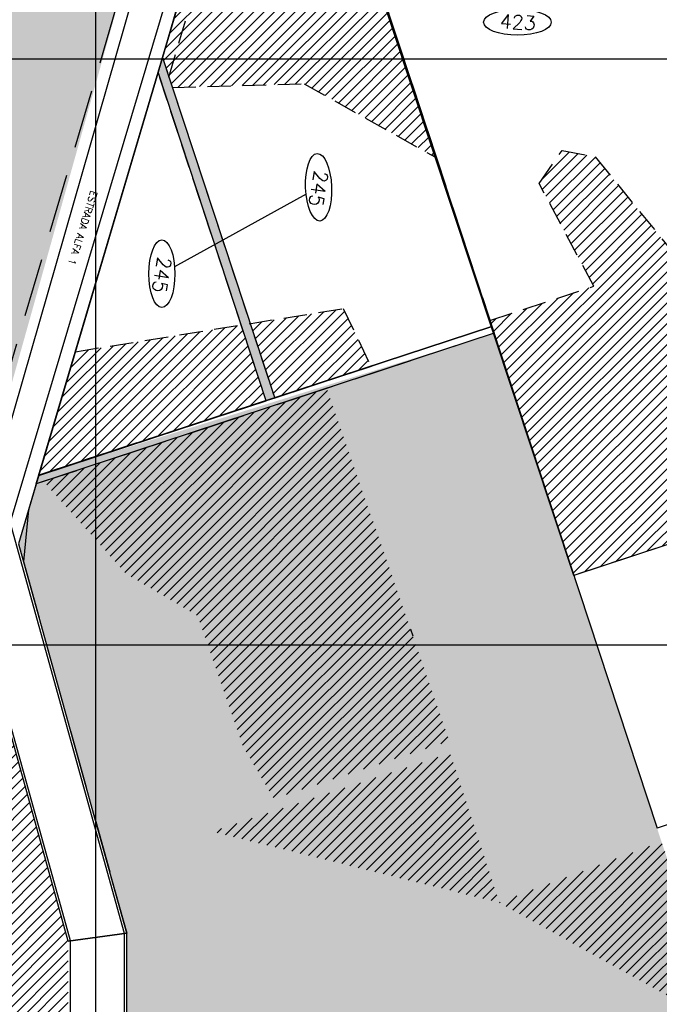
# Model space of a CAD drawing. Extents: x 312047 to 329088, y 8928324 to 8953812.
# Tile 45 of 125: x 323871 to 324962, y 8936387 to 8938067. Entities that reach past the tile are written whole.
import ezdxf
from ezdxf.enums import TextEntityAlignment as Align

# ---------------------------------------------------------------- set-up
doc = ezdxf.new("R2010")
doc.units = 0
doc.header["$LTSCALE"] = 200
doc.header["$MEASUREMENT"] = 0
doc.linetypes.add('DASHED2', pattern=[0.3, 0.2, -0.1])
doc.linetypes.add('HIDDEN', pattern=[0.75, 0.5, -0.25])
for name, color, linetype in [('CORR', 1, 'DASHED2'), ('FASE1', 5, 'HIDDEN'), ('NOVA MALHA', 1, 'CONTINUOUS'), ('PA-COR', 252, 'CONTINUOUS'), ('PA-LIN_DIVI', 4, 'DASHED2'), ('PA-LOTE', 100, 'CONTINUOUS'), ('PA-LOTEMOD', 41, 'CONTINUOUS'), ('PA-NUM-LOTE-5', 3, 'CONTINUOUS'), ('PA-SEQ', 40, 'CONTINUOUS'), ('RODO', 32, 'CONTINUOUS'), ('SETOR 390.40', 82, 'CONTINUOUS'), ('SETOR 410.50', 145, 'CONTINUOUS')]:
    doc.layers.add(name, color=color, linetype=linetype)
doc.styles.add('140CL', font='simplex.shx')
doc.styles.add('SIMP', font='simplex', dxfattribs={"bigfont": 'simp'})
pattern_1 = [(45, (-2e-09, 0), (-8.838834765, 8.838834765), [])]
pattern_2 = [(45, (2368.13, 5951.596), (-8.838834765, 8.838834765), [])]
pattern_3 = [(270, (-8635185.5995, 9270004.921), (6.25, -3.125), [0, -6.25])]

msp = doc.modelspace()

# ---------------------------------------------------------------- hatches: boundary and pattern name
at = {"layer": 'PA-LOTE'}
msp.add_hatch(color=252, dxfattribs=at).paths.add_polyline_path([(324115, 8937999.9, -0.152618), (324113.5, 8937999.9), (324107.5, 8937979.4, -0.73518), (324107.5, 8937974.7), (324290.5, 8937418.8, -0.414214), (324293.7, 8937417.2), (324303.2, 8937420.3, -0.414214), (324304.8, 8937423.5)])
at = {"layer": 'PA-SEQ'}
h = msp.add_hatch(dxfattribs=at)
h.set_pattern_fill('ANSI31', color=256, scale=100, style=0)
h.set_pattern_definition(pattern_2)
h.paths.add_polyline_path([(324131.1, 8937951.2), (324355.6, 8937957.4), (324579.8, 8937831.9), (324470.5, 8938160.3), (324243.9, 8938440.5), (324114.2, 8938002.3)])
h = msp.add_hatch(dxfattribs=at)
h.set_pattern_fill('ANSI31', color=256, scale=100, style=0)
h.set_pattern_definition(pattern_2)
h.paths.add_polyline_path([(324795.8, 8937843.4), (324852.3, 8937832.7), (325000, 8937650.9), (324981.5, 8937574.7), (325067.5, 8937313.2), (325203.8, 8937246.2), (324815.8, 8937118.5), (324672.6, 8937553.5), (324849.8, 8937611.9), (324756.5, 8937787.3)])
h = msp.add_hatch(dxfattribs=at)
h.set_pattern_fill('ANSI31', color=256, scale=100, angle=-1e-14, style=0)
h.paths.add_polyline_path([(324263.7, 8937548.2), (324279.6, 8937500), (324458, 8937500), (324423.6, 8937571.6, -0.501088), (324420, 8937573.5)])
h.paths.add_polyline_path([(324279.6, 8937500), (324304.8, 8937423.5, -0.361503), (324307.8, 8937422.3), (324467.5, 8937474.7, -0.053723), (324467.4, 8937475.2, -0.288296), (324468.8, 8937477.5), (324458, 8937500)])
h.paths.add_polyline_path([(324263.8, 8937500), (324248.8, 8937545.7), (324000, 8937505.4), (324000, 8937500)])
h.paths.add_polyline_path([(324288.8, 8937416.1, -0.358812), (324290.5, 8937418.8), (324263.8, 8937500), (324000, 8937500), (324000, 8937321.4)])
h.paths.add_polyline_path([(324000, 8937500), (323969.3, 8937500, -0.502943), (323966.1, 8937497.6), (323903.7, 8937291, -0.142964), (323904.9, 8937290.2), (324000, 8937321.4)])
h.paths.add_polyline_path([(324000, 8937500), (324000, 8937505.4), (323969.3, 8937500.4, -0.040217), (323969.3, 8937500)])
h = msp.add_hatch(dxfattribs=at)
h.set_pattern_fill('ANSI31,_I', color=256, scale=100, style=2)
h.set_pattern_definition(pattern_1)
h.paths.add_polyline_path([(324688.1, 8936560.5), (324688.7, 8936560.7), (324604.8, 8936815.3), (324198.7, 8936681.6)])
h.paths.add_polyline_path([(324603.1, 8936836.1), (324546.3, 8937000), (324191.6, 8937000), (324251.8, 8936826.8), (324304.2, 8936737.7)])
h.paths.add_polyline_path([(324394.5, 8937437.8), (324000, 8937307.9), (324000, 8937179.7), (324051.7, 8937121.7), (324174.2, 8937049.8), (324191.6, 8937000), (324546.3, 8937000)])
h.paths.add_polyline_path([(324000, 8937179.7), (324000, 8937307.9), (323911.7, 8937278.8)])
h = msp.add_hatch(dxfattribs=at)
h.set_pattern_fill('ANSI31,_I', color=256, scale=100, style=2)
h.set_pattern_definition(pattern_1)
h.paths.add_polyline_path([(323803.1, 8937034.9), (323500, 8936048.5), (323467.6, 8936000), (323793.5, 8936000), (323953.3, 8936376.1), (323953.3, 8936494.4)])
edge = h.paths.add_edge_path(flags=16)
edge.add_ellipse((323762.2, 8936173), major_axis=(0, -57.7), ratio=0.384685, start_angle=0, end_angle=360)
h.paths.add_polyline_path([(323953.3, 8936376.1), (323793.5, 8936000), (323953.3, 8936000)])
h.paths.add_polyline_path([(323599.1, 8935542.6), (323953.3, 8935551.1), (323953.3, 8936000), (323793.5, 8936000)])
h.paths.add_polyline_path([(323599.1, 8935542.6), (323793.5, 8936000), (323467.6, 8936000), (323236, 8935652.8), (323200.1, 8935533)])
h.paths.add_polyline_path([(323747, 8936210.7), (323747, 8936137), (323783, 8936137), (323783, 8936210.7)], flags=8)
h = msp.add_hatch(dxfattribs=at)
h.set_pattern_fill('ANSI31,_I', color=256, scale=100, style=2)
h.set_pattern_definition(pattern_1)
h.paths.add_polyline_path([(325000, 8936559.1), (324965.3, 8936664.4), (324688.1, 8936560.5), (325000, 8936388.1)])
at = {"layer": 'SETOR 390.40'}
h = msp.add_hatch(dxfattribs=at)
h.set_pattern_fill('DOTS', color=256, scale=100, angle=-90, style=0)
h.set_pattern_definition(pattern_3)
h.paths.add_polyline_path([(321267.6, 8936206.6), (322111.7, 8935383), (322114.9, 8935093), (322286, 8934603.9), (322863.3, 8934544.3), (323155.5, 8935000.9), (323343.8, 8935521.5), (323195.6, 8935517.9), (323130.3, 8935524.7), (323190.3, 8935674.3), (323454.3, 8936070.2), (323650, 8936706.8), (324155.8, 8938512.3), (323263.5, 8938807), (322681.5, 8938981.3), (323339.3, 8941098.6), (323007.1, 8941207.9), (322221.4, 8941063.6), (322112.1, 8941117.4), (321821.5, 8940905.7), (321694.8, 8940157.8), (321464.5, 8940138.9), (321103.5, 8939744.3), (321233.6, 8939006.1), (321543.4, 8938902.3), (321601.6, 8938411.4), (322043.2, 8938423.3), (322247.2, 8938625.6), (322287, 8938413.2), (322188.6, 8938219.3), (322009.7, 8938298.5), (321747.5, 8937975.1), (321820.5, 8937890.4), (321841.7, 8937865.8), (321608.6, 8937789.6)])
at = {"layer": 'SETOR 410.50'}
h = msp.add_hatch(dxfattribs=at)
h.set_pattern_fill('DOTS', color=256, scale=100, angle=-90, style=0)
h.set_pattern_definition(pattern_3)
h.paths.add_polyline_path([(324679.8, 8937531.7), (323903.3, 8937289.7), (323868.6, 8937172.3), (324053.3, 8936508.1), (324037.8, 8934995.3), (323856.4, 8931800.1), (324326.4, 8931523.2), (324913.9, 8932042.3), (325210.1, 8932436.3), (324973.2, 8932515.5), (326132.9, 8934280.1), (326476.4, 8934025.6), (326466.5, 8934110), (326516.2, 8934276.5), (326587.7, 8934399), (326583.9, 8934513.7), (326645.8, 8934766.3), (326878.7, 8935098.8), (326845, 8935342), (326743.2, 8935726.5), (326669.5, 8936000), (325957.1, 8935906.5), (325566.1, 8936069), (325484.9, 8936319.3), (325393.5, 8936198.7), (325068.8, 8936350.1), (324965.3, 8936664.4)])

# ---------------------------------------------------------------- linework, layer by layer
at = {"layer": 'CORR'}
msp.add_line((324125.2, 8937968.9), (324259.2, 8938421.8), dxfattribs=at)
at = {"layer": 'FASE1'}
for p, q in [((324163.2, 8938520.1), (323787.3, 8937249.9)), ((323898.9, 8937274.6), (324243.9, 8938440.5)), ((324472.1, 8938162.4), (324679.8, 8937531.7)), ((324472.1, 8938162.4), (324676, 8937543.1)), ((324676, 8937543.1), (324679.8, 8937531.7)), ((324679.8, 8937531.7), (323898.9, 8937274.6)), ((324679.8, 8937531.7), (324404, 8937440.9)), ((324404, 8937440.9), (323899, 8937274.6)), ((324404, 8937440.9), (324404, 8937440.9)), ((323898.9, 8937274.6), (323885.9, 8937230.6)), ((323899, 8937274.6), (323885.9, 8937230.6)), ((323885.9, 8937230.6), (323877, 8937142.5)), ((323885.9, 8937230.6), (323877, 8937142.5)), ((323877, 8937142.5), (324026.7, 8936603.9)), ((323877, 8937142.5), (324026.7, 8936603.9)), ((324053.4, 8936508.1), (324026.7, 8936603.9)), ((324026.7, 8936603.9), (324026.7, 8936603.9)), ((324053.4, 8935265.7), (324053.4, 8936508.1)), ((324053.4, 8936508.1), (324053.4, 8936508.1))]:
    msp.add_line(p, q, dxfattribs=at)
at = {"layer": 'NOVA MALHA'}
for p, q in [((324000, 8952100.3), (324000, 8929300.3)), ((318032.6, 8938000), (329087.6, 8938000)), ((317632.6, 8937000), (329087.6, 8937000))]:
    msp.add_line(p, q, dxfattribs=at)
at = {"layer": 'PA-COR'}
msp.add_lwpolyline([(324537, 8937026.7), (324541, 8937015.4)], dxfattribs=at)
at = {"layer": 'PA-LIN_DIVI'}
for p, q in [((324114.2, 8938002.3), (324305.6, 8937421.1)), ((324291.3, 8937416.4), (324106.7, 8937977))]:
    msp.add_line(p, q, dxfattribs=at)
for points in [[(324131.1, 8937951.2), (324355.6, 8937957.4), (324579.8, 8937831.9), (324470.5, 8938160.3), (324243.9, 8938440.5), (324114.2, 8938002.3)], [(324795.8, 8937843.4), (324852.3, 8937832.7), (325000, 8937650.9), (324981.5, 8937574.7), (325067.5, 8937313.2), (325203.8, 8937246.2), (324815.8, 8937118.5), (324672.6, 8937553.5), (324849.8, 8937611.9), (324756.5, 8937787.3)], [(324422.5, 8937573.9), (324469.9, 8937475.2), (323903.3, 8937289.7), (323965.7, 8937500.3)]]:
    msp.add_lwpolyline(points, close=True, dxfattribs=at)
at = {"layer": 'PA-LOTE', "ltscale": 0.06}
for p, q in [((324114.2, 8938002.3), (324305.6, 8937421.1)), ((324291.3, 8937416.4), (324106.7, 8937977))]:
    msp.add_line(p, q, dxfattribs=at)
at = {"layer": 'PA-LOTE', "color": 7}
msp.add_line((323903.3, 8937289.7), (323877.8, 8937203.4), dxfattribs=at)
at = {"layer": 'PA-LOTE'}
for points in [[(324243.9, 8938440.5), (324472.1, 8938162.4), (324676, 8937543.1), (323903, 8937288.6), (323868.7, 8937172.6), (324021.3, 8936623.2), (324053.3, 8936508.1), (323953.3, 8936494.4), (323803.1, 8937034.9), (323500, 8936048.5), (323236, 8935652.8), (323195.6, 8935517.9), (322843, 8934973.3)], [(324243.9, 8938440.5), (324472.1, 8938162.4), (324537.8, 8937962.9), (324541.5, 8937951.5), (324607.2, 8937752), (324610.3, 8937742.5), (324676, 8937543.1), (324305.6, 8937421.1), (324291.3, 8937416.4), (323903, 8937288.6), (324106.7, 8937977), (324114.2, 8938002.3), (324243.9, 8938440.5)], [(324243.9, 8938440.5), (323903, 8937288.6)], [(324676, 8937543.1), (323903.3, 8937289.7)], [(324676, 8937543.1), (324957.8, 8936687.3)], [(324679.8, 8937531.7), (323898.9, 8937274.6)], [(326720.2, 8937128.2), (326720.2, 8937128.2), (326764.9, 8937358.9), (326296.5, 8937449.7), (326296.5, 8937449.7), (326197.3, 8937339.6), (326059.2, 8937186.4), (325904.9, 8937015.2), (325892.7, 8936995.1), (324957.8, 8936687.3)], [(324053.3, 8936311.7), (324053.3, 8936508.1), (324026.7, 8936603.9)], [(323953.3, 8936494.4), (324053.3, 8936508.1)], [(323953.3, 8936494.4), (324053.3, 8936508.1)]]:
    msp.add_lwpolyline(points, dxfattribs=at)
for points in [[(324676, 8937543.1), (324470.5, 8938160.3), (324243.9, 8938440.5), (324112.5, 8937996.4), (323903.3, 8937289.7)], [(325039.6, 8938349.2), (325383.3, 8937305.3), (324815.8, 8937118.5), (324470.5, 8938160.3)]]:
    msp.add_lwpolyline(points, close=True, dxfattribs=at)
at = {"layer": 'PA-LOTEMOD'}
msp.add_lwpolyline([(324106.7, 8937977), (323903.3, 8937289.7), (324291.3, 8937416.4)], close=True, dxfattribs=at)
at = {"layer": 'PA-NUM-LOTE-5'}
msp.add_line((324359, 8937769), (324134.9, 8937645.2), dxfattribs=at)
for centre, major_axis in [((324719.7, 8938062.4), (57.7, 0)), ((324380.4, 8937780.8), (2.3, -57.6)), ((324113.2, 8937633.2), (0, -57.7))]:
    msp.add_ellipse(centre, major_axis=major_axis, ratio=0.384685, dxfattribs=at)
at = {"layer": 'RODO'}
for p, q in [((325231.5, 8941822), (323854.3, 8937209.4)), ((323745.9, 8937000), (325062.1, 8941574.4)), ((324049.3, 8936507.5), (323854.3, 8937209.4)), ((323957.3, 8936495), (323804.8, 8937043.8)), ((323957.3, 8935860.5), (323957.3, 8936495)), ((324049.3, 8935860.5), (324049.3, 8936507.5))]:
    msp.add_line(p, q, dxfattribs=at)

# ---------------------------------------------------------------- texts
at = {"layer": 'NOVA MALHA', "color": 7, "style": '140CL'}
for s, rotation, p in [('423', 356.8189, (324719.7, 8938050.5)), ('245', 261, (324368.5, 8937780.3)), ('245', 261, (324101.3, 8937633.2))]:
    msp.add_text(s, height=24, rotation=rotation, dxfattribs=at).set_placement(p, align=Align.CENTER)
at = {"layer": 'PA-LOTE', "color": 3, "style": 'SIMP'}
msp.add_text('ESTRADA ALFA 1', height=12, rotation=252.647, dxfattribs=at).set_placement((323978.3, 8937711.4), align=Align.MIDDLE)

doc.saveas('drawing.dxf')
